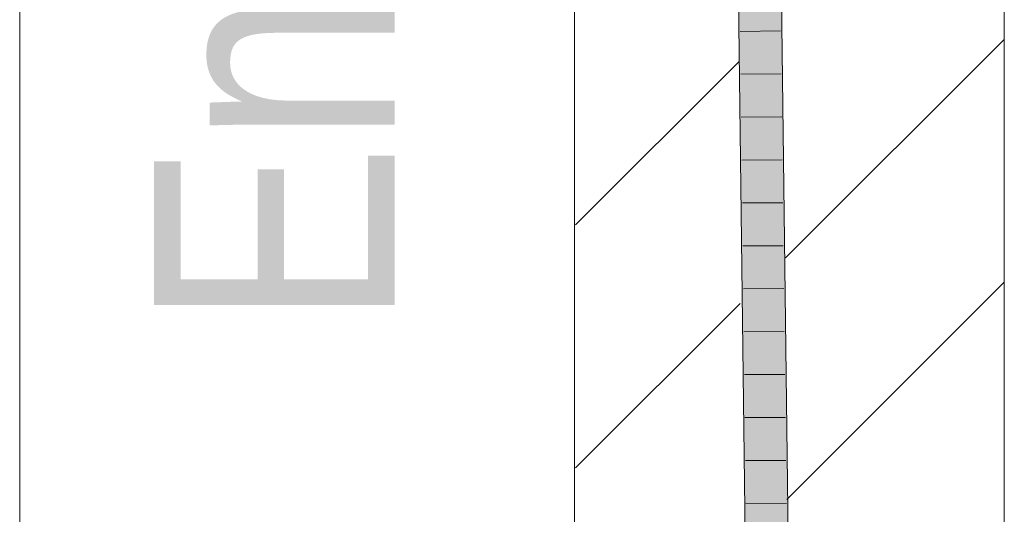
# Model space of a CAD drawing. Extents: x -620 to 300, y 62 to 1162.
# Tile 241 of 256: x 172.45 to 178.18, y 960.88 to 963.76. Entities that reach past the tile are written whole.
import ezdxf
from ezdxf.lldxf.tags import DXFTag

# ---------------------------------------------------------------- set-up
doc = ezdxf.new("R2010")
doc.units = 0
doc.layers.get('0').update_dxf_attribs({"lineweight": 13})
for name, color, linetype, lineweight, true_color in [('E_Detail_Beschriftung', 7, 'Continuous', 13, 0x009900), ('E_Detail_Wandschraffur', 7, 'Continuous', 5, 0xc0c0c0), ('E_Leerrohr 25-A06G955E8I', 7, 'Continuous', 9, 0xff8000), ('E_Leerrohr 25-Shading', 7, 'Continuous', 9, 0xff8000)]:
    doc.layers.add(name, color=color, linetype=linetype, lineweight=lineweight, true_color=true_color)
doc.layers.add('E_Detail_Linie_Text_Bem', color=7, linetype='Continuous', lineweight=13)
doc.styles.get("Standard").update_dxf_attribs({"font": 'ARIALN.TTF'})
tags = doc.linetypes.add('fein_strichliert', pattern=[4, 1, -2, 1]).pattern_tags.tags
tags[8:9] = [DXFTag(74, 4), DXFTag(75, 0), DXFTag(340, '0'), DXFTag(46, 0.0), DXFTag(50, 0.0), DXFTag(44, 0.0), DXFTag(45, 0.0)]
tags[6:7] = [DXFTag(74, 4), DXFTag(75, 0), DXFTag(340, '0'), DXFTag(46, 0.0), DXFTag(50, 0.0), DXFTag(44, 0.0), DXFTag(45, 0.0)]
tags[4:5] = [DXFTag(74, 4), DXFTag(75, 0), DXFTag(340, '0'), DXFTag(46, 0.0), DXFTag(50, 0.0), DXFTag(44, 0.0), DXFTag(45, 0.0)]
tags = doc.linetypes.add('fein_strichliert-A06G955H8I', pattern=[4, 1, -2, 1]).pattern_tags.tags
tags[8:9] = [DXFTag(74, 4), DXFTag(75, 0), DXFTag(340, '0'), DXFTag(46, 0.0), DXFTag(50, 0.0), DXFTag(44, 0.0), DXFTag(45, 0.0)]
tags[6:7] = [DXFTag(74, 4), DXFTag(75, 0), DXFTag(340, '0'), DXFTag(46, 0.0), DXFTag(50, 0.0), DXFTag(44, 0.0), DXFTag(45, 0.0)]
tags[4:5] = [DXFTag(74, 4), DXFTag(75, 0), DXFTag(340, '0'), DXFTag(46, 0.0), DXFTag(50, 0.0), DXFTag(44, 0.0), DXFTag(45, 0.0)]

# ---------------------------------------------------------------- blocks, each defined once
blk = doc.blocks.new('Shading-A06G94V18I', base_point=(243.3339, 864.5048))
at = {"layer": 'E_Leerrohr 25-Shading', "color": 43, "true_color": 0xd7ab7f}
for points in [[(176.6331, 964.1966), (176.6775, 960.5438), (176.6563, 964.197), (176.6801, 960.5438)], [(176.6563, 964.197), (176.6801, 960.5438), (176.6697, 964.1972), (176.6966, 960.5436)], [(176.6966, 960.5436), (176.7141, 960.5435), (176.6697, 964.1972)], [(176.8908, 960.5418), (176.9274, 960.5415), (176.8464, 964.2003), (176.883, 964.201)]]:
    blk.add_solid(points, dxfattribs=at)
at = {"layer": 'E_Leerrohr 25-Shading', "color": 31, "true_color": 0xfabd7f}
for points in [[(176.7141, 960.5435), (176.8024, 960.5427), (176.6697, 964.1972), (176.7581, 964.1988)], [(176.8024, 960.5427), (176.8908, 960.5418), (176.7581, 964.1988), (176.8464, 964.2003)]]:
    blk.add_solid(points, dxfattribs=at)
blk = doc.blocks.new('Referenz-A06G955I8I')
at = {"layer": 'E_Detail_Linie_Text_Bem', "linetype": 'fein_strichliert-A06G955H8I', "ltscale": 0.65}
blk.add_line((172.4545, 929.3188), (172.4545, 982.1981), dxfattribs=at)
at = {"layer": 'E_Detail_Linie_Text_Bem', "linetype": 'Continuous', "ltscale": 0.13}
for p, q in [((175.6829, 958.3268), (175.6829, 970.1268)), ((178.1829, 970.1268), (178.1829, 930.1268))]:
    blk.add_line(p, q, dxfattribs=at)
at = {"layer": 'E_Detail_Wandschraffur', "linetype": 'fein_strichliert', "ltscale": 0.13}
for p, q in [((176.9105, 962.3772), (178.1829, 963.6496)), ((175.6877, 961.1544), (176.6454, 962.112))]:
    blk.add_line(p, q, dxfattribs=at)
at = {"layer": 'E_Detail_Wandschraffur', "linetype": 'ByBlock', "ltscale": 0.13}
for p, q in [((175.6881, 962.569), (176.6379, 963.5188)), ((176.9177, 960.9702), (178.1829, 962.2354))]:
    blk.add_line(p, q, dxfattribs=at)
at = {"layer": 'E_Leerrohr 25-A06G955E8I', "linetype": 'Continuous', "ltscale": 0.13}
for p, q in [((176.6775, 960.5438), (176.6331, 964.1966)), ((176.9274, 960.5415), (176.883, 964.201)), ((176.8816, 963.6993), (176.6467, 963.696)), ((176.8847, 963.4491), (176.6497, 963.4462)), ((176.8877, 963.1989), (176.6527, 963.1965)), ((176.8907, 962.9487), (176.6558, 962.9467)), ((176.8938, 962.6985), (176.6588, 962.6969)), ((176.8968, 962.4483), (176.6618, 962.4472)), ((176.8999, 962.1981), (176.6649, 962.1974)), ((176.9029, 961.9479), (176.6679, 961.9476)), ((176.9059, 961.6977), (176.6709, 961.6979)), ((176.909, 961.4475), (176.674, 961.4481)), ((176.912, 961.1973), (176.677, 961.1983)), ((176.915, 960.9471), (176.68, 960.9486))]:
    blk.add_line(p, q, dxfattribs=at)
at = {"layer": 'E_Detail_Beschriftung', "linetype": 'Continuous', "ltscale": 0.13, "insert": (173.2356, 961.9718), "char_height": 1.4, "attachment_point": 1, "rotation": 90}
blk.add_mtext('{\\fArial Narrow;Endtüllen}', dxfattribs=at)

msp = doc.modelspace()

# ---------------------------------------------------------------- block references
at = {"color": 8, "lineweight": 25, "ltscale": 0.25, "true_color": 0x808080}
msp.add_blockref('Referenz-A06G955I8I', (0, 0), dxfattribs=at)
msp.add_blockref('Shading-A06G94V18I', (243.3339, 864.5048))

doc.saveas('drawing.dxf')
